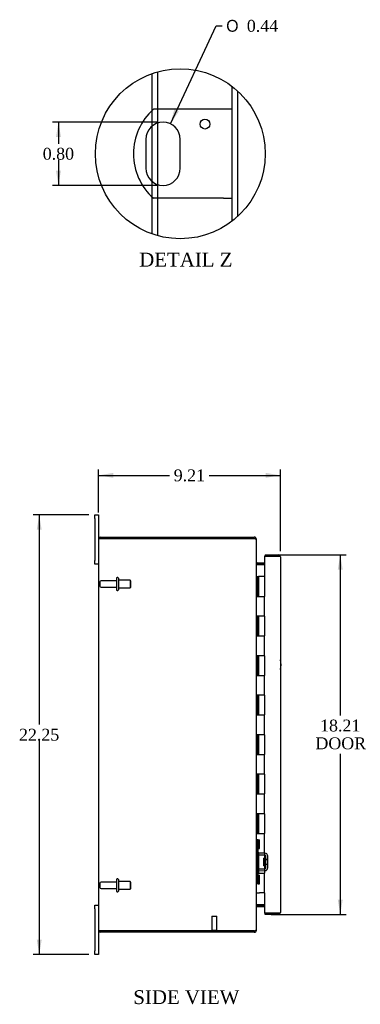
# Model space of a CAD drawing. Header units: inches. Extents: x 7 to 143, y 6 to 98.
# Tile 2 of 6: x 7 to 24, y 36 to 86. Entities that reach past the tile are written whole.
import ezdxf
from ezdxf.enums import TextEntityAlignment as Align

# ---------------------------------------------------------------- set-up
doc = ezdxf.new("R2010")
doc.units = ezdxf.units.IN
doc.header["$MEASUREMENT"] = 0
doc.layers.get('0').update_dxf_attribs({"linetype": 'CONTINUOUS'})
for name, color, linetype in [('COM40153-1', 7, 'CONTINUOUS'), ('COM42780', 7, 'CONTINUOUS'), ('COM48438', 7, 'CONTINUOUS'), ('COM71780-8', 7, 'CONTINUOUS'), ('DEFAULT', 7, 'CONTINUOUS'), ('FET07710', 7, 'CONTINUOUS'), ('HNG10620-16B', 7, 'CONTINUOUS'), ('HNG10620-16C', 7, 'CONTINUOUS'), ('STD21878', 7, 'CONTINUOUS'), ('STD26094', 7, 'CONTINUOUS')]:
    doc.layers.add(name, color=color, linetype=linetype)
doc.styles.add('SEACAD_SOLID_EDGE_ANSI1_SY', font='txt')
doc.styles.add('SEACAD_TIMES_NEW_ROMAN', font='times.ttf')

# ---------------------------------------------------------------- blocks, each defined once
blk = doc.blocks.new('GDIMGGROUP5')
at = {"layer": 'DEFAULT', "linetype": 'Continuous'}
for points in [[(11.962, 62.584), (11.212, 62.459), (11.962, 62.334)], [(19.672, 62.584), (19.672, 62.334), (20.422, 62.459)]]:
    blk.add_hatch(color=136, dxfattribs=at).paths.add_polyline_path(points)
at = {"layer": 'DEFAULT', "color": 136, "linetype": 'Continuous'}
for p, q in [((11.212, 60.571), (11.212, 62.759)), ((11.212, 62.459), (14.811, 62.459)), ((16.824, 62.459), (20.422, 62.459)), ((20.422, 58.628), (20.422, 62.759))]:
    blk.add_line(p, q, dxfattribs=at)
at = {"layer": 'DEFAULT', "color": 136, "linetype": 'Continuous', "style": 'SEACAD_TIMES_NEW_ROMAN'}
blk.add_text('9.21', height=0.6, dxfattribs=at).set_placement((15.021, 62.759), align=Align.TOP_LEFT)
blk = doc.blocks.new('GDIMGGROUP6')
at = {"layer": 'DEFAULT', "linetype": 'Continuous'}
for points in [[(8.082, 59.708), (8.332, 59.708), (8.207, 60.458)], [(8.082, 38.958), (8.207, 38.208), (8.332, 38.958)]]:
    blk.add_hatch(color=136, dxfattribs=at).paths.add_polyline_path(points)
at = {"layer": 'DEFAULT', "color": 136, "linetype": 'Continuous'}
for p, q in [((10.725, 60.458), (7.907, 60.458)), ((8.207, 60.458), (8.207, 49.843)), ((8.207, 49.033), (8.207, 38.208)), ((10.725, 38.208), (7.907, 38.208))]:
    blk.add_line(p, q, dxfattribs=at)
at = {"layer": 'DEFAULT', "color": 136, "linetype": 'Continuous', "style": 'SEACAD_TIMES_NEW_ROMAN'}
blk.add_text('22.25', height=0.6, dxfattribs=at).set_placement((7.183, 49.633), align=Align.TOP_LEFT)
blk = doc.blocks.new('GDIMGGROUP21')
at = {"layer": 'DEFAULT', "linetype": 'Continuous'}
for points in [[(23.583, 57.686), (23.458, 58.436), (23.333, 57.686)], [(23.583, 40.981), (23.333, 40.981), (23.458, 40.231)]]:
    blk.add_hatch(color=136, dxfattribs=at).paths.add_polyline_path(points)
at = {"layer": 'DEFAULT', "color": 136, "linetype": 'Continuous'}
for p, q in [((19.955, 58.436), (23.758, 58.436)), ((23.458, 58.436), (23.458, 50.308)), ((23.458, 48.372), (23.458, 40.231)), ((19.955, 40.231), (23.758, 40.231))]:
    blk.add_line(p, q, dxfattribs=at)
at = {"layer": 'DEFAULT', "color": 136, "linetype": 'Continuous', "style": 'SEACAD_TIMES_NEW_ROMAN'}
for s, p in [('18.21', (22.435, 50.098)), ('DOOR', (22.2, 49.198))]:
    blk.add_text(s, height=0.6, dxfattribs=at).set_placement(p, align=Align.TOP_LEFT)
blk = doc.blocks.new('GDIMGGROUP27')
at = {"layer": 'DEFAULT', "linetype": 'Continuous'}
for points in [[(9.056, 79.584), (9.306, 79.584), (9.181, 80.334)], [(9.056, 77.884), (9.181, 77.134), (9.306, 77.884)]]:
    blk.add_hatch(color=136, dxfattribs=at).paths.add_polyline_path(points)
at = {"layer": 'DEFAULT', "color": 136, "linetype": 'Continuous'}
for p, q in [((14.179, 80.334), (8.881, 80.334)), ((9.181, 80.334), (9.181, 79.244)), ((9.181, 78.434), (9.181, 77.134)), ((14.179, 77.134), (8.881, 77.134))]:
    blk.add_line(p, q, dxfattribs=at)
at = {"layer": 'DEFAULT', "color": 136, "linetype": 'Continuous', "style": 'SEACAD_TIMES_NEW_ROMAN'}
blk.add_text('0.80', height=0.6, dxfattribs=at).set_placement((8.385, 79.034), align=Align.TOP_LEFT)
blk = doc.blocks.new('GDIMGGROUP28')
at = {"layer": 'DEFAULT', "linetype": 'Continuous'}
blk.add_hatch(color=136, dxfattribs=at).paths.add_polyline_path([(15.054, 80.984), (14.85, 80.252), (15.281, 80.878)])
at = {"layer": 'DEFAULT', "color": 136, "linetype": 'Continuous'}
for p, q in [((14.85, 80.252), (17.17, 85.208)), ((17.17, 85.208), (17.47, 85.208))]:
    blk.add_line(p, q, dxfattribs=at)
for s, style, p in [('O', 'SEACAD_SOLID_EDGE_ANSI1_SY', (17.68, 85.508)), ('0.44', 'SEACAD_TIMES_NEW_ROMAN', (18.724, 85.508))]:
    blk.add_text(s, height=0.6, dxfattribs=dict(at, style=style)).set_placement(p, align=Align.TOP_LEFT)

msp = doc.modelspace()

# ---------------------------------------------------------------- linework, layer by layer
at = {"color": 7}
msp.add_circle((15.353, 78.734), 4.302, dxfattribs=at)
at = {"layer": 'COM40153-1', "color": 7}
for p, q in [((17.547, 80.984), (13.995, 80.984)), ((17.979, 80.984), (17.547, 80.984)), ((13.605, 79.46), (13.605, 78.008)), ((15.353, 78.008), (15.353, 79.46)), ((17.547, 76.484), (13.995, 76.484)), ((17.547, 76.484), (17.979, 76.484))]:
    msp.add_line(p, q, dxfattribs=at)
msp.add_circle((16.603, 80.236), 0.25, dxfattribs=at)
for centre, radius, start, end in [((15.979, 78.734), 3, 131.4096, 228.5904), ((14.479, 79.46), 0.874, 0, 180), ((14.479, 78.008), 0.874, 180, 0), ((19.712, 52.873), 0.75, 341.2031, 18.7969)]:
    msp.add_arc(centre, radius, start, end, dxfattribs=at)
at = {"layer": 'COM42780', "color": 7}
for p, q in [((19.212, 44.01), (19.212, 43.573)), ((19.212, 44.01), (19.254, 44.01)), ((19.305, 44.01), (19.254, 44.01)), ((19.305, 44.01), (19.372, 44.01)), ((19.305, 43.573), (19.305, 44.01)), ((19.307, 44.01), (19.307, 43.573)), ((19.372, 43.573), (19.372, 44.01)), ((19.212, 43.573), (19.212, 43.388)), ((19.254, 43.573), (19.212, 43.573)), ((19.305, 43.573), (19.254, 43.573)), ((19.305, 43.573), (19.372, 43.573)), ((19.307, 43.388), (19.307, 43.573)), ((19.642, 43.24), (19.353, 43.245)), ((19.644, 43.335), (19.355, 43.34)), ((19.594, 42.7), (19.594, 43.09)), ((19.689, 43.09), (19.594, 43.09)), ((19.784, 43.02), (19.594, 43.02)), ((19.784, 43.002), (19.594, 43.002)), ((19.698, 43.323), (19.644, 43.335)), ((19.689, 42.598), (19.689, 43.192)), ((19.784, 42.598), (19.784, 43.192)), ((19.212, 42.402), (19.212, 42.217)), ((19.307, 42.217), (19.307, 42.402)), ((19.353, 42.545), (19.642, 42.55)), ((19.355, 42.45), (19.644, 42.455)), ((19.594, 42.789), (19.784, 42.789)), ((19.784, 42.77), (19.594, 42.77)), ((19.594, 42.7), (19.689, 42.7)), ((19.644, 42.455), (19.698, 42.467)), ((19.212, 42.217), (19.212, 41.78)), ((19.212, 42.217), (19.254, 42.217)), ((19.254, 42.217), (19.305, 42.217)), ((19.305, 42.217), (19.372, 42.217)), ((19.305, 41.78), (19.305, 42.217)), ((19.306, 42.085), (19.307, 42.085)), ((19.306, 41.976), (19.306, 42.085)), ((19.306, 42.055), (19.307, 42.055)), ((19.306, 41.976), (19.307, 41.976)), ((19.306, 41.945), (19.306, 41.976)), ((19.306, 41.97), (19.307, 41.97)), ((19.306, 41.945), (19.307, 41.945)), ((19.306, 41.912), (19.306, 41.945)), ((19.306, 41.912), (19.307, 41.912)), ((19.307, 42.217), (19.307, 41.78)), ((19.372, 41.78), (19.372, 42.217)), ((19.254, 41.78), (19.212, 41.78)), ((19.305, 41.78), (19.254, 41.78)), ((19.305, 41.78), (19.372, 41.78))]:
    msp.add_line(p, q, dxfattribs=at)
for centre, radius, start, end in [((19.355, 43.388), 0.143, 180, 206.9082), ((19.355, 43.388), 0.048, 180, 269), ((19.355, 43.388), 0.143, 206.9082, 269), ((19.641, 43.192), 0.048, 0, 89), ((19.641, 43.192), 0.143, 0, 66.6665), ((19.355, 42.402), 0.143, 153.0918, 180), ((19.355, 42.402), 0.143, 91, 153.0918), ((19.355, 42.402), 0.048, 91, 180), ((19.641, 42.598), 0.048, 271, 0), ((19.641, 42.598), 0.143, 293.3335, 0)]:
    msp.add_arc(centre, radius, start, end, dxfattribs=at)
at = {"layer": 'COM48438', "color": 7}
for p, q in [((13.927, 80.923), (13.927, 82.793)), ((14.215, 80.984), (14.215, 82.883)), ((17.979, 75.326), (17.979, 82.142)), ((18.267, 75.569), (18.267, 81.899)), ((13.927, 80.138), (13.927, 80.923)), ((14.215, 80.293), (14.215, 80.984)), ((14.215, 77.175), (14.215, 80.293)), ((13.927, 77.331), (13.927, 80.138)), ((13.927, 76.546), (13.927, 77.331)), ((14.215, 76.484), (14.215, 77.175)), ((13.927, 74.675), (13.927, 76.546)), ((14.215, 74.585), (14.215, 76.484)), ((11.32, 59.333), (19.104, 59.333)), ((19.104, 59.261), (19.104, 59.333)), ((11.212, 59.225), (11.212, 39.441)), ((11.219, 59.261), (11.32, 59.261)), ((11.32, 59.261), (11.219, 59.261)), ((11.32, 59.261), (19.104, 59.261)), ((19.104, 59.261), (11.32, 59.261)), ((19.188, 59.225), (19.212, 59.225)), ((19.212, 59.201), (19.212, 59.225)), ((19.212, 39.467), (19.212, 59.199)), ((19.248, 58.03), (19.248, 57.958)), ((19.248, 58.03), (19.627, 58.03)), ((19.248, 57.958), (19.627, 57.958)), ((19.248, 57.945), (19.627, 57.945)), ((19.627, 40.721), (19.248, 40.721)), ((19.248, 40.708), (19.627, 40.708)), ((19.248, 40.636), (19.248, 40.708)), ((19.248, 40.636), (19.627, 40.636)), ((11.32, 39.405), (11.219, 39.405)), ((11.219, 39.405), (11.32, 39.405)), ((11.32, 39.405), (19.104, 39.405)), ((19.104, 39.405), (11.32, 39.405)), ((19.104, 39.405), (19.104, 39.333)), ((19.188, 39.441), (19.212, 39.441)), ((19.212, 39.441), (19.212, 39.465)), ((19.104, 39.333), (11.32, 39.333))]:
    msp.add_line(p, q, dxfattribs=at)
for centre, radius, start, end in [((11.32, 59.225), 0.108, 90, 160.5288), ((19.104, 59.225), 0.108, 0, 90), ((11.32, 59.225), 0.108, 160.5288, 180), ((19.104, 59.225), 0.036, 51.2764, 90), ((19.248, 58.066), 0.036, 180, 270), ((19.248, 58.066), 0.108, 259.6032, 270), ((19.248, 40.6), 0.036, 90, 180), ((19.248, 40.6), 0.108, 90, 100.3965), ((11.32, 39.441), 0.108, 180, 199.4712), ((11.32, 39.441), 0.108, 199.4712, 270), ((19.104, 39.441), 0.108, 270, 0), ((19.104, 39.441), 0.036, 270, 308.7236)]:
    msp.add_arc(centre, radius, start, end, dxfattribs=at)
for centre, start_param, end_param in [((11.32, 59.225), 2.801756, 3.141593), ((11.32, 39.441), 3.141593, 3.48143)]:
    msp.add_ellipse(centre, major_axis=(0.108, 0), ratio=0.997813, start_param=start_param, end_param=end_param, dxfattribs=at)
for points, knots in [([(19.212, 59.199), (19.212, 59.204), (19.21, 59.21), (19.199, 59.22), (19.191, 59.225), (19.171, 59.235), (19.159, 59.24), (19.133, 59.251), (19.119, 59.256), (19.104, 59.261)], [0, 0, 0, 0, 0.25, 0.25, 0.5, 0.5, 0.75, 0.75, 1, 1, 1, 1]), ([(19.212, 58.048), (19.212, 58.038), (19.213, 58.027), (19.215, 58.007), (19.217, 57.997), (19.221, 57.982), (19.222, 57.977), (19.225, 57.968), (19.227, 57.964), (19.232, 57.956), (19.235, 57.952), (19.24, 57.948), (19.241, 57.947), (19.245, 57.945), (19.247, 57.945), (19.248, 57.945)], [0, 0, 0, 0, 0.25, 0.25, 0.5, 0.5, 0.625, 0.625, 0.75, 0.75, 0.875, 0.875, 0.9375, 0.9375, 1, 1, 1, 1]), ([(19.248, 40.721), (19.247, 40.721), (19.245, 40.721), (19.241, 40.719), (19.24, 40.718), (19.235, 40.714), (19.232, 40.711), (19.227, 40.702), (19.225, 40.698), (19.222, 40.689), (19.221, 40.684), (19.217, 40.669), (19.215, 40.659), (19.213, 40.639), (19.212, 40.628), (19.212, 40.618)], [0, 0, 0, 0, 0.0625, 0.0625, 0.125, 0.125, 0.25, 0.25, 0.375, 0.375, 0.5, 0.5, 0.75, 0.75, 1, 1, 1, 1]), ([(19.104, 39.405), (19.119, 39.41), (19.133, 39.415), (19.159, 39.426), (19.171, 39.431), (19.191, 39.441), (19.199, 39.446), (19.21, 39.457), (19.212, 39.462), (19.212, 39.467)], [0, 0, 0, 0, 0.25, 0.25, 0.5, 0.5, 0.75, 0.75, 1, 1, 1, 1])]:
    msp.add_open_spline(points, degree=3, knots=knots, dxfattribs=at)
at = {"layer": 'COM71780-8', "color": 7}
for p, q in [((20.314, 58.363), (19.627, 58.363)), ((19.627, 58.363), (19.627, 57.333)), ((19.655, 58.436), (19.655, 58.364)), ((19.655, 58.436), (20.314, 58.436)), ((19.655, 58.364), (20.314, 58.364)), ((20.416, 58.364), (20.314, 58.364)), ((20.314, 58.363), (20.416, 58.363)), ((20.422, 58.328), (20.422, 40.339)), ((19.627, 41.333), (19.627, 40.303)), ((19.627, 40.303), (20.314, 40.303)), ((19.655, 40.231), (19.655, 40.303)), ((20.314, 40.303), (19.655, 40.303)), ((20.314, 40.231), (19.655, 40.231)), ((20.314, 40.303), (20.416, 40.303)), ((20.416, 40.303), (20.314, 40.303))]:
    msp.add_line(p, q, dxfattribs=at)
for centre, start, end in [((20.314, 58.328), 19.4712, 90), ((20.314, 58.328), 0, 19.4712), ((20.314, 40.339), 270, 340.5288), ((20.314, 40.339), 340.5288, 0)]:
    msp.add_arc(centre, 0.108, start, end, dxfattribs=at)
for centre, start_param, end_param in [((20.314, 58.328), 3.141593, 3.48143), ((20.314, 40.339), 2.801756, 3.141593)]:
    msp.add_ellipse(centre, major_axis=(-0.108, 0), ratio=0.997813, start_param=start_param, end_param=end_param, dxfattribs=at)
at = {"layer": 'FET07710', "color": 7}
for p, q in [((11.025, 60.271), (11.025, 60.458)), ((11.025, 60.458), (11.212, 60.458)), ((11.212, 60.458), (11.212, 60.271)), ((11.025, 60.271), (11.025, 58.146)), ((11.212, 60.271), (11.212, 59.225)), ((11.025, 57.958), (11.025, 58.146)), ((11.212, 57.958), (11.025, 57.958)), ((11.025, 40.521), (11.025, 40.708)), ((11.025, 40.708), (11.212, 40.708)), ((11.025, 40.521), (11.025, 38.396)), ((11.212, 39.441), (11.212, 38.396)), ((11.025, 38.208), (11.025, 38.396)), ((11.212, 38.396), (11.212, 38.208)), ((11.212, 38.208), (11.025, 38.208))]:
    msp.add_line(p, q, dxfattribs=at)
at = {"layer": 'HNG10620-16B', "color": 7}
for p, q in [((19.212, 57.333), (19.238, 57.333)), ((19.238, 57.333), (19.256, 57.333)), ((19.256, 57.333), (19.299, 57.333)), ((19.256, 57.333), (19.256, 56.333)), ((19.299, 57.333), (19.299, 56.333)), ((19.256, 56.333), (19.365, 56.333)), ((19.365, 56.333), (19.627, 56.333)), ((19.627, 55.333), (19.627, 56.333)), ((19.365, 55.333), (19.256, 55.333)), ((19.256, 55.333), (19.256, 54.333)), ((19.299, 55.333), (19.299, 54.333)), ((19.627, 55.333), (19.365, 55.333)), ((19.256, 54.333), (19.365, 54.333)), ((19.365, 54.333), (19.627, 54.333)), ((19.627, 53.333), (19.627, 54.333)), ((19.365, 53.333), (19.256, 53.333)), ((19.256, 53.333), (19.256, 52.333)), ((19.299, 53.333), (19.299, 52.333)), ((19.627, 53.333), (19.365, 53.333)), ((19.256, 52.333), (19.365, 52.333)), ((19.365, 52.333), (19.627, 52.333)), ((19.627, 51.333), (19.627, 52.333)), ((19.365, 51.333), (19.256, 51.333)), ((19.256, 51.333), (19.256, 50.333)), ((19.299, 51.333), (19.299, 50.333)), ((19.627, 51.333), (19.365, 51.333)), ((19.256, 50.333), (19.365, 50.333)), ((19.365, 50.333), (19.627, 50.333)), ((19.627, 49.333), (19.627, 50.333)), ((19.365, 49.333), (19.256, 49.333)), ((19.256, 49.333), (19.256, 48.333)), ((19.299, 49.333), (19.299, 48.333)), ((19.627, 49.333), (19.365, 49.333)), ((19.256, 48.333), (19.365, 48.333)), ((19.365, 48.333), (19.627, 48.333)), ((19.627, 47.333), (19.627, 48.333)), ((19.365, 47.333), (19.256, 47.333)), ((19.256, 47.333), (19.256, 46.333)), ((19.299, 47.333), (19.299, 46.333)), ((19.627, 47.333), (19.365, 47.333)), ((19.256, 46.333), (19.365, 46.333)), ((19.365, 46.333), (19.627, 46.333)), ((19.627, 45.333), (19.627, 46.333)), ((19.365, 45.333), (19.256, 45.333)), ((19.256, 45.333), (19.256, 44.333)), ((19.299, 45.333), (19.299, 44.333)), ((19.627, 45.333), (19.365, 45.333)), ((19.256, 44.333), (19.365, 44.333)), ((19.365, 44.333), (19.627, 44.333)), ((19.627, 43.333), (19.627, 44.333)), ((19.365, 43.333), (19.256, 43.333)), ((19.256, 43.333), (19.256, 42.333)), ((19.299, 43.333), (19.299, 42.333)), ((19.627, 43.333), (19.365, 43.333)), ((19.256, 42.333), (19.365, 42.333)), ((19.365, 42.333), (19.627, 42.333)), ((19.627, 41.333), (19.627, 42.333)), ((19.212, 41.333), (19.238, 41.333)), ((19.238, 41.333), (19.365, 41.333)), ((19.627, 41.333), (19.365, 41.333))]:
    msp.add_line(p, q, dxfattribs=at)
at = {"layer": 'HNG10620-16C', "color": 7}
for p, q in [((19.627, 57.333), (19.32, 57.333)), ((19.32, 57.333), (19.32, 56.333)), ((19.627, 57.333), (19.627, 56.333)), ((19.365, 56.333), (19.627, 56.333)), ((19.627, 55.333), (19.627, 56.333)), ((19.32, 55.333), (19.32, 54.333)), ((19.627, 55.333), (19.365, 55.333)), ((19.627, 55.333), (19.627, 54.333)), ((19.365, 54.333), (19.627, 54.333)), ((19.627, 53.333), (19.627, 54.333)), ((19.32, 53.333), (19.32, 52.333)), ((19.627, 53.333), (19.365, 53.333)), ((19.627, 53.333), (19.627, 52.333)), ((19.365, 52.333), (19.627, 52.333)), ((19.627, 51.333), (19.627, 52.333)), ((19.32, 51.333), (19.32, 50.333)), ((19.627, 51.333), (19.365, 51.333)), ((19.627, 51.333), (19.627, 50.333)), ((19.365, 50.333), (19.627, 50.333)), ((19.627, 49.333), (19.627, 50.333)), ((19.32, 49.333), (19.32, 48.333)), ((19.627, 49.333), (19.365, 49.333)), ((19.627, 49.333), (19.627, 48.333)), ((19.365, 48.333), (19.627, 48.333)), ((19.627, 47.333), (19.627, 48.333)), ((19.32, 47.333), (19.32, 46.333)), ((19.627, 47.333), (19.365, 47.333)), ((19.627, 47.333), (19.627, 46.333)), ((19.365, 46.333), (19.627, 46.333)), ((19.627, 45.333), (19.627, 46.333)), ((19.32, 45.333), (19.32, 44.333)), ((19.627, 45.333), (19.365, 45.333)), ((19.627, 45.333), (19.627, 44.333)), ((19.365, 44.333), (19.627, 44.333)), ((19.627, 43.333), (19.627, 44.333)), ((19.32, 43.333), (19.32, 42.333)), ((19.627, 43.333), (19.365, 43.333)), ((19.627, 43.333), (19.627, 42.333)), ((19.365, 42.333), (19.627, 42.333)), ((19.627, 41.333), (19.627, 42.333))]:
    msp.add_line(p, q, dxfattribs=at)
at = {"layer": 'STD21878', "color": 7}
for p, q in [((16.955, 40.155), (17.205, 40.155)), ((16.955, 40.155), (16.955, 39.436)), ((17.205, 39.436), (17.205, 40.155)), ((16.94, 39.436), (17.221, 39.436)), ((16.94, 39.436), (16.94, 39.405)), ((16.94, 39.405), (16.94, 39.405)), ((17.221, 39.405), (17.221, 39.436)), ((17.221, 39.405), (17.221, 39.405))]:
    msp.add_line(p, q, dxfattribs=at)
at = {"layer": 'STD26094', "color": 7}
for p, q in [((11.284, 57.063), (11.284, 56.853)), ((12.121, 57.123), (11.344, 57.123)), ((12.121, 57.253), (12.121, 56.663)), ((12.191, 57.283), (12.151, 57.283)), ((12.221, 57.253), (12.221, 56.663)), ((12.809, 57.146), (12.221, 57.146)), ((12.809, 57.146), (12.809, 56.771)), ((12.846, 57.108), (12.809, 57.146)), ((12.809, 56.771), (12.846, 56.808)), ((12.846, 56.808), (12.846, 57.108)), ((11.344, 56.793), (12.121, 56.793)), ((12.151, 56.633), (12.191, 56.633)), ((12.221, 56.771), (12.809, 56.771)), ((12.121, 41.873), (11.344, 41.873)), ((12.121, 42.003), (12.121, 41.413)), ((12.191, 42.033), (12.151, 42.033)), ((12.221, 42.003), (12.221, 41.413)), ((12.809, 41.896), (12.221, 41.896)), ((12.809, 41.896), (12.809, 41.521)), ((12.846, 41.858), (12.809, 41.896)), ((12.846, 41.558), (12.846, 41.858)), ((11.284, 41.813), (11.284, 41.603)), ((11.344, 41.543), (12.121, 41.543)), ((12.151, 41.383), (12.191, 41.383)), ((12.221, 41.521), (12.809, 41.521)), ((12.809, 41.521), (12.846, 41.558))]:
    msp.add_line(p, q, dxfattribs=at)
for centre, radius, start, end in [((11.344, 57.063), 0.06, 90, 180), ((11.344, 56.853), 0.06, 180, 270), ((12.151, 57.253), 0.03, 90, 180), ((12.191, 57.253), 0.03, 0, 90), ((12.151, 56.663), 0.03, 180, 270), ((12.191, 56.663), 0.03, 270, 0), ((11.344, 41.813), 0.06, 90, 180), ((12.151, 42.003), 0.03, 90, 180), ((12.191, 42.003), 0.03, 0, 90), ((11.344, 41.603), 0.06, 180, 270), ((12.151, 41.413), 0.03, 180, 270), ((12.191, 41.413), 0.03, 270, 0)]:
    msp.add_arc(centre, radius, start, end, dxfattribs=at)

# ---------------------------------------------------------------- block references
at = {"layer": 'DEFAULT', "color": 7}
for name in ['GDIMGGROUP28', 'GDIMGGROUP27', 'GDIMGGROUP5', 'GDIMGGROUP6', 'GDIMGGROUP21']:
    msp.add_blockref(name, (0, 0), dxfattribs=at)

# ---------------------------------------------------------------- texts
at = {"layer": 'DEFAULT', "color": 7, "style": 'SEACAD_TIMES_NEW_ROMAN'}
for s, p in [('DETAIL Z', (13.272, 73.725)), ('SIDE VIEW', (12.973, 36.402))]:
    msp.add_text(s, height=0.7, dxfattribs=at).set_placement(p, align=Align.TOP_LEFT)

doc.saveas('drawing.dxf')
